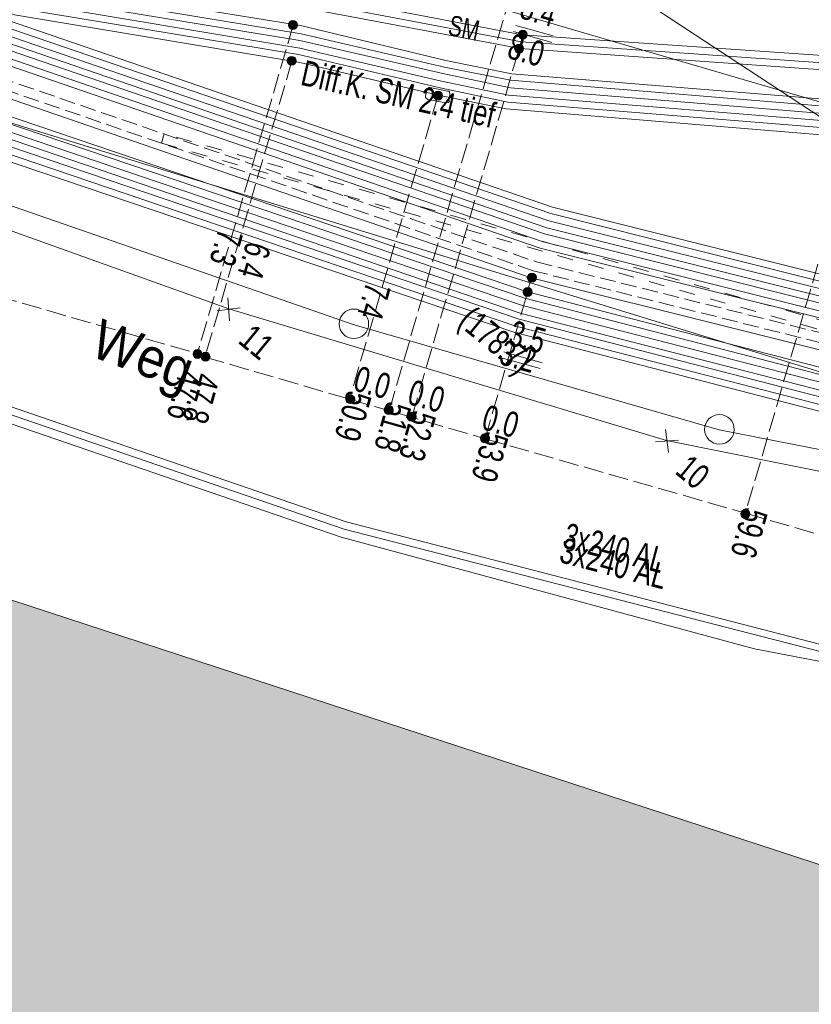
# Model space of a CAD drawing. Header units: metres. Extents: x -740 to 758, y -633 to 854.
# Tile 168 of 256: x -454 to -437, y 269 to 290. Entities that reach past the tile are written whole.
import ezdxf

# ---------------------------------------------------------------- set-up
doc = ezdxf.new("R2010")
doc.units = ezdxf.units.M
doc.header["$MEASUREMENT"] = 0
for name, pattern in [('333_125', [0.4576, 0.3328, -0.1248]), ('333_333', [0.6656, 0.3328, -0.3328]), ('416_125', [0.5408, 0.416, -0.1248])]:
    doc.linetypes.add(name, pattern=pattern)
for name, color, linetype in [('Grundkarte.LOVION', 7, 'Continuous'), ('Grundkarte_Text.LOVION', 7, 'Continuous'), ('Strom.LOVION', 7, 'Continuous'), ('StromBemass.LOVION', 7, 'Continuous'), ('Telko.LOVION', 7, 'Continuous'), ('Wasser.LOVION', 7, 'Continuous')]:
    doc.layers.add(name, color=color, linetype=linetype)
doc.styles.add('ERSTELLTER_STIL_1', font='arial.ttf')

msp = doc.modelspace()

# ---------------------------------------------------------------- hatches: boundary and pattern name
at = {"layer": 'Grundkarte.LOVION', "linetype": 'Continuous', "lineweight": 18}
msp.add_hatch(color=254, dxfattribs=at).paths.add_polyline_path([(-434.287, 266.321), (-434.73, 267.224), (-433.708, 270.368), (-434.279, 271.376), (-474.338, 284.484), (-475.735, 283.963), (-477.274, 279.142), (-476.782, 278.038), (-477.345, 276.239), (-476.768, 275.172), (-475.22, 274.762), (-478.179, 265.724), (-477.734, 264.497), (-472.411, 262.653), (-471.874, 262.912), (-471.273, 264.626), (-452.797, 258.541), (-452.886, 258.237), (-451.578, 257.862), (-453.066, 253.431), (-452.705, 252.757), (-450.809, 252.115), (-450.427, 251.532), (-445.569, 249.908), (-446.326, 247.676), (-445.755, 246.668), (-438.884, 244.414), (-438.002, 244.766), (-435.285, 253.248), (-435.617, 254.221), (-438.009, 255.11)])
at = {"layer": 'StromBemass.LOVION', "linetype": 'Continuous', "lineweight": 13}
for points in [[(-447.922, 289.818), (-447.915, 289.827), (-447.909, 289.838), (-447.905, 289.849), (-447.902, 289.86), (-447.9, 289.872), (-447.9, 289.884), (-447.902, 289.896), (-447.905, 289.907), (-447.909, 289.918), (-447.915, 289.928), (-447.922, 289.938), (-447.93, 289.947), (-447.939, 289.954), (-447.949, 289.96), (-447.96, 289.965), (-447.971, 289.969), (-447.983, 289.971), (-447.995, 289.972), (-448.007, 289.971), (-448.018, 289.969), (-448.03, 289.965), (-448.04, 289.96), (-448.05, 289.954), (-448.059, 289.946), (-448.067, 289.937), (-448.074, 289.928), (-448.08, 289.917), (-448.084, 289.906), (-448.087, 289.895), (-448.089, 289.883), (-448.089, 289.871), (-448.087, 289.86), (-448.084, 289.848), (-448.08, 289.837), (-448.074, 289.827), (-448.067, 289.817), (-448.059, 289.809), (-448.05, 289.801), (-448.04, 289.795), (-448.029, 289.79), (-448.018, 289.786), (-448.006, 289.784), (-447.994, 289.783), (-447.982, 289.784), (-447.971, 289.786), (-447.959, 289.79), (-447.949, 289.795), (-447.939, 289.801), (-447.93, 289.809)], [(-443.092, 289.617), (-443.085, 289.626), (-443.079, 289.637), (-443.075, 289.647), (-443.072, 289.659), (-443.071, 289.67), (-443.071, 289.682), (-443.072, 289.693), (-443.075, 289.704), (-443.08, 289.715), (-443.085, 289.725), (-443.092, 289.735), (-443.1, 289.743), (-443.109, 289.75), (-443.119, 289.757), (-443.129, 289.762), (-443.14, 289.765), (-443.152, 289.767), (-443.163, 289.768), (-443.175, 289.767), (-443.186, 289.765), (-443.197, 289.761), (-443.208, 289.756), (-443.218, 289.75), (-443.226, 289.743), (-443.234, 289.734), (-443.241, 289.725), (-443.247, 289.715), (-443.251, 289.704), (-443.254, 289.693), (-443.255, 289.681), (-443.255, 289.67), (-443.254, 289.658), (-443.251, 289.647), (-443.246, 289.636), (-443.241, 289.626), (-443.234, 289.617), (-443.226, 289.608), (-443.217, 289.601), (-443.207, 289.595), (-443.197, 289.59), (-443.186, 289.586), (-443.174, 289.584), (-443.163, 289.583), (-443.151, 289.584), (-443.14, 289.586), (-443.129, 289.59), (-443.118, 289.595), (-443.108, 289.601), (-443.1, 289.608)], [(-443.169, 289.323), (-443.162, 289.332), (-443.156, 289.343), (-443.152, 289.354), (-443.149, 289.365), (-443.148, 289.377), (-443.148, 289.388), (-443.149, 289.4), (-443.152, 289.411), (-443.157, 289.422), (-443.162, 289.432), (-443.169, 289.442), (-443.177, 289.45), (-443.186, 289.458), (-443.196, 289.464), (-443.207, 289.469), (-443.218, 289.473), (-443.229, 289.475), (-443.241, 289.475), (-443.253, 289.475), (-443.264, 289.472), (-443.275, 289.469), (-443.286, 289.464), (-443.296, 289.457), (-443.305, 289.45), (-443.313, 289.441), (-443.32, 289.432), (-443.325, 289.422), (-443.329, 289.411), (-443.332, 289.399), (-443.334, 289.388), (-443.334, 289.376), (-443.332, 289.364), (-443.329, 289.353), (-443.325, 289.342), (-443.319, 289.332), (-443.312, 289.323), (-443.304, 289.314), (-443.295, 289.307), (-443.285, 289.3), (-443.275, 289.295), (-443.264, 289.292), (-443.252, 289.29), (-443.24, 289.289), (-443.229, 289.29), (-443.217, 289.292), (-443.206, 289.296), (-443.196, 289.301), (-443.186, 289.307), (-443.177, 289.314)], [(-443.169, 289.323), (-443.162, 289.332), (-443.156, 289.343), (-443.152, 289.354), (-443.149, 289.365), (-443.148, 289.377), (-443.148, 289.388), (-443.149, 289.4), (-443.152, 289.411), (-443.157, 289.422), (-443.162, 289.432), (-443.169, 289.442), (-443.177, 289.45), (-443.186, 289.458), (-443.196, 289.464), (-443.207, 289.469), (-443.218, 289.473), (-443.229, 289.475), (-443.241, 289.475), (-443.253, 289.475), (-443.264, 289.472), (-443.275, 289.469), (-443.286, 289.464), (-443.296, 289.457), (-443.305, 289.45), (-443.313, 289.441), (-443.32, 289.432), (-443.325, 289.422), (-443.329, 289.411), (-443.332, 289.399), (-443.334, 289.388), (-443.334, 289.376), (-443.332, 289.364), (-443.329, 289.353), (-443.325, 289.342), (-443.319, 289.332), (-443.312, 289.323), (-443.304, 289.314), (-443.295, 289.307), (-443.285, 289.3), (-443.275, 289.295), (-443.264, 289.292), (-443.252, 289.29), (-443.24, 289.289), (-443.229, 289.29), (-443.217, 289.292), (-443.206, 289.296), (-443.196, 289.301), (-443.186, 289.307), (-443.177, 289.314)], [(-447.949, 289.067), (-447.942, 289.076), (-447.936, 289.086), (-447.932, 289.097), (-447.929, 289.109), (-447.928, 289.12), (-447.928, 289.132), (-447.929, 289.144), (-447.932, 289.155), (-447.936, 289.166), (-447.942, 289.176), (-447.949, 289.186), (-447.957, 289.194), (-447.966, 289.202), (-447.976, 289.208), (-447.987, 289.213), (-447.998, 289.217), (-448.009, 289.219), (-448.021, 289.219), (-448.033, 289.219), (-448.044, 289.216), (-448.056, 289.213), (-448.066, 289.208), (-448.076, 289.201), (-448.085, 289.194), (-448.093, 289.185), (-448.1, 289.176), (-448.106, 289.165), (-448.11, 289.155), (-448.113, 289.143), (-448.114, 289.131), (-448.114, 289.12), (-448.113, 289.108), (-448.11, 289.097), (-448.105, 289.086), (-448.1, 289.076), (-448.093, 289.066), (-448.085, 289.058), (-448.076, 289.05), (-448.066, 289.044), (-448.055, 289.039), (-448.044, 289.035), (-448.032, 289.033), (-448.021, 289.032), (-448.009, 289.033), (-447.997, 289.035), (-447.986, 289.039), (-447.976, 289.044), (-447.966, 289.05), (-447.957, 289.058)], [(-444.871, 288.335), (-444.864, 288.344), (-444.858, 288.355), (-444.854, 288.366), (-444.851, 288.377), (-444.85, 288.389), (-444.85, 288.401), (-444.851, 288.412), (-444.854, 288.424), (-444.859, 288.435), (-444.864, 288.445), (-444.871, 288.455), (-444.879, 288.463), (-444.889, 288.471), (-444.899, 288.477), (-444.909, 288.482), (-444.921, 288.486), (-444.932, 288.488), (-444.944, 288.489), (-444.956, 288.488), (-444.967, 288.486), (-444.979, 288.482), (-444.989, 288.477), (-444.999, 288.47), (-445.008, 288.463), (-445.016, 288.454), (-445.023, 288.445), (-445.029, 288.434), (-445.033, 288.423), (-445.036, 288.412), (-445.038, 288.4), (-445.038, 288.388), (-445.036, 288.376), (-445.033, 288.365), (-445.029, 288.354), (-445.023, 288.344), (-445.016, 288.334), (-445.008, 288.325), (-444.999, 288.318), (-444.989, 288.312), (-444.978, 288.307), (-444.967, 288.303), (-444.955, 288.301), (-444.943, 288.3), (-444.932, 288.301), (-444.92, 288.303), (-444.909, 288.307), (-444.898, 288.312), (-444.888, 288.318), (-444.879, 288.326)], [(-442.899, 284.511), (-442.892, 284.52), (-442.886, 284.531), (-442.882, 284.542), (-442.879, 284.554), (-442.878, 284.566), (-442.878, 284.577), (-442.879, 284.589), (-442.882, 284.601), (-442.887, 284.612), (-442.892, 284.622), (-442.899, 284.632), (-442.908, 284.641), (-442.917, 284.648), (-442.927, 284.655), (-442.938, 284.66), (-442.949, 284.663), (-442.961, 284.666), (-442.973, 284.666), (-442.985, 284.666), (-442.997, 284.663), (-443.008, 284.66), (-443.019, 284.654), (-443.029, 284.648), (-443.038, 284.64), (-443.046, 284.632), (-443.053, 284.622), (-443.059, 284.611), (-443.063, 284.6), (-443.066, 284.589), (-443.068, 284.577), (-443.068, 284.565), (-443.066, 284.553), (-443.063, 284.541), (-443.059, 284.53), (-443.053, 284.52), (-443.046, 284.51), (-443.038, 284.502), (-443.028, 284.494), (-443.018, 284.488), (-443.007, 284.483), (-442.996, 284.479), (-442.984, 284.477), (-442.972, 284.476), (-442.96, 284.477), (-442.949, 284.479), (-442.937, 284.483), (-442.927, 284.488), (-442.916, 284.494), (-442.907, 284.502)], [(-442.987, 284.209), (-442.98, 284.219), (-442.974, 284.229), (-442.97, 284.24), (-442.967, 284.251), (-442.966, 284.263), (-442.966, 284.275), (-442.967, 284.287), (-442.97, 284.298), (-442.975, 284.309), (-442.98, 284.319), (-442.987, 284.329), (-442.995, 284.338), (-443.005, 284.345), (-443.015, 284.351), (-443.025, 284.356), (-443.037, 284.36), (-443.048, 284.362), (-443.06, 284.363), (-443.072, 284.362), (-443.083, 284.36), (-443.095, 284.356), (-443.105, 284.351), (-443.115, 284.345), (-443.124, 284.337), (-443.132, 284.328), (-443.139, 284.319), (-443.145, 284.309), (-443.149, 284.298), (-443.152, 284.286), (-443.154, 284.274), (-443.153, 284.263), (-443.152, 284.251), (-443.149, 284.239), (-443.145, 284.228), (-443.139, 284.218), (-443.132, 284.209), (-443.124, 284.2), (-443.115, 284.193), (-443.105, 284.186), (-443.094, 284.181), (-443.083, 284.178), (-443.071, 284.175), (-443.059, 284.175), (-443.048, 284.176), (-443.036, 284.178), (-443.025, 284.181), (-443.014, 284.187), (-443.004, 284.193), (-442.995, 284.2)], [(-442.987, 284.209), (-442.98, 284.219), (-442.974, 284.229), (-442.97, 284.24), (-442.967, 284.251), (-442.966, 284.263), (-442.966, 284.275), (-442.967, 284.287), (-442.97, 284.298), (-442.975, 284.309), (-442.98, 284.319), (-442.987, 284.329), (-442.995, 284.338), (-443.005, 284.345), (-443.015, 284.351), (-443.025, 284.356), (-443.037, 284.36), (-443.048, 284.362), (-443.06, 284.363), (-443.072, 284.362), (-443.083, 284.36), (-443.095, 284.356), (-443.105, 284.351), (-443.115, 284.345), (-443.124, 284.337), (-443.132, 284.328), (-443.139, 284.319), (-443.145, 284.309), (-443.149, 284.298), (-443.152, 284.286), (-443.154, 284.274), (-443.153, 284.263), (-443.152, 284.251), (-443.149, 284.239), (-443.145, 284.228), (-443.139, 284.218), (-443.132, 284.209), (-443.124, 284.2), (-443.115, 284.193), (-443.105, 284.186), (-443.094, 284.181), (-443.083, 284.178), (-443.071, 284.175), (-443.059, 284.175), (-443.048, 284.176), (-443.036, 284.178), (-443.025, 284.181), (-443.014, 284.187), (-443.004, 284.193), (-442.995, 284.2)], [(-449.927, 282.907), (-449.92, 282.916), (-449.914, 282.926), (-449.91, 282.937), (-449.907, 282.949), (-449.906, 282.96), (-449.906, 282.972), (-449.907, 282.984), (-449.91, 282.995), (-449.915, 283.006), (-449.92, 283.016), (-449.927, 283.026), (-449.935, 283.034), (-449.944, 283.042), (-449.954, 283.048), (-449.965, 283.053), (-449.976, 283.057), (-449.988, 283.059), (-449.999, 283.059), (-450.011, 283.059), (-450.023, 283.056), (-450.034, 283.053), (-450.044, 283.048), (-450.054, 283.041), (-450.063, 283.034), (-450.071, 283.025), (-450.078, 283.016), (-450.084, 283.005), (-450.088, 282.995), (-450.091, 282.983), (-450.092, 282.972), (-450.092, 282.96), (-450.091, 282.948), (-450.088, 282.937), (-450.083, 282.926), (-450.078, 282.916), (-450.071, 282.906), (-450.063, 282.898), (-450.054, 282.89), (-450.044, 282.884), (-450.033, 282.879), (-450.022, 282.875), (-450.01, 282.873), (-449.999, 282.872), (-449.987, 282.873), (-449.975, 282.875), (-449.964, 282.879), (-449.954, 282.884), (-449.944, 282.89), (-449.935, 282.898)], [(-449.757, 282.851), (-449.75, 282.86), (-449.745, 282.87), (-449.741, 282.881), (-449.738, 282.893), (-449.736, 282.904), (-449.736, 282.916), (-449.738, 282.927), (-449.741, 282.939), (-449.745, 282.95), (-449.751, 282.96), (-449.758, 282.969), (-449.766, 282.978), (-449.775, 282.985), (-449.785, 282.992), (-449.795, 282.996), (-449.806, 283), (-449.818, 283.002), (-449.83, 283.003), (-449.841, 283.002), (-449.853, 283), (-449.864, 282.996), (-449.874, 282.991), (-449.884, 282.985), (-449.893, 282.977), (-449.901, 282.969), (-449.908, 282.959), (-449.914, 282.949), (-449.918, 282.938), (-449.921, 282.927), (-449.922, 282.915), (-449.922, 282.904), (-449.921, 282.892), (-449.918, 282.881), (-449.913, 282.87), (-449.908, 282.86), (-449.901, 282.85), (-449.893, 282.842), (-449.884, 282.834), (-449.874, 282.828), (-449.863, 282.823), (-449.852, 282.819), (-449.841, 282.817), (-449.829, 282.817), (-449.817, 282.817), (-449.806, 282.82), (-449.795, 282.823), (-449.784, 282.828), (-449.774, 282.835), (-449.765, 282.842)], [(-446.716, 281.958), (-446.709, 281.968), (-446.704, 281.978), (-446.699, 281.989), (-446.696, 282.001), (-446.695, 282.012), (-446.695, 282.024), (-446.697, 282.036), (-446.699, 282.047), (-446.704, 282.058), (-446.71, 282.068), (-446.716, 282.078), (-446.725, 282.087), (-446.734, 282.094), (-446.744, 282.1), (-446.754, 282.105), (-446.766, 282.109), (-446.777, 282.111), (-446.789, 282.112), (-446.801, 282.111), (-446.812, 282.109), (-446.823, 282.105), (-446.834, 282.1), (-446.844, 282.094), (-446.853, 282.086), (-446.861, 282.078), (-446.868, 282.068), (-446.873, 282.058), (-446.878, 282.047), (-446.881, 282.035), (-446.882, 282.024), (-446.882, 282.012), (-446.881, 282), (-446.878, 281.989), (-446.873, 281.978), (-446.868, 281.967), (-446.861, 281.958), (-446.852, 281.949), (-446.843, 281.942), (-446.833, 281.936), (-446.823, 281.931), (-446.812, 281.927), (-446.8, 281.925), (-446.788, 281.924), (-446.776, 281.925), (-446.765, 281.927), (-446.754, 281.931), (-446.743, 281.936), (-446.733, 281.942), (-446.724, 281.95)], [(-445.906, 281.729), (-445.9, 281.739), (-445.894, 281.749), (-445.89, 281.76), (-445.887, 281.772), (-445.885, 281.784), (-445.885, 281.795), (-445.887, 281.807), (-445.89, 281.819), (-445.894, 281.83), (-445.9, 281.84), (-445.907, 281.849), (-445.915, 281.858), (-445.924, 281.866), (-445.934, 281.872), (-445.945, 281.877), (-445.956, 281.881), (-445.968, 281.883), (-445.98, 281.883), (-445.991, 281.883), (-446.003, 281.88), (-446.014, 281.877), (-446.025, 281.872), (-446.035, 281.865), (-446.044, 281.858), (-446.052, 281.849), (-446.059, 281.839), (-446.065, 281.829), (-446.069, 281.818), (-446.072, 281.807), (-446.073, 281.795), (-446.073, 281.783), (-446.072, 281.771), (-446.069, 281.76), (-446.064, 281.749), (-446.059, 281.738), (-446.052, 281.729), (-446.044, 281.72), (-446.034, 281.713), (-446.024, 281.706), (-446.014, 281.701), (-446.002, 281.698), (-445.991, 281.696), (-445.979, 281.695), (-445.967, 281.696), (-445.956, 281.698), (-445.944, 281.702), (-445.934, 281.707), (-445.924, 281.713), (-445.915, 281.721)], [(-445.906, 281.729), (-445.9, 281.739), (-445.894, 281.749), (-445.89, 281.76), (-445.887, 281.772), (-445.885, 281.784), (-445.885, 281.795), (-445.887, 281.807), (-445.89, 281.819), (-445.894, 281.83), (-445.9, 281.84), (-445.907, 281.849), (-445.915, 281.858), (-445.924, 281.866), (-445.934, 281.872), (-445.945, 281.877), (-445.956, 281.881), (-445.968, 281.883), (-445.98, 281.883), (-445.991, 281.883), (-446.003, 281.88), (-446.014, 281.877), (-446.025, 281.872), (-446.035, 281.865), (-446.044, 281.858), (-446.052, 281.849), (-446.059, 281.839), (-446.065, 281.829), (-446.069, 281.818), (-446.072, 281.807), (-446.073, 281.795), (-446.073, 281.783), (-446.072, 281.771), (-446.069, 281.76), (-446.064, 281.749), (-446.059, 281.738), (-446.052, 281.729), (-446.044, 281.72), (-446.034, 281.713), (-446.024, 281.706), (-446.014, 281.701), (-446.002, 281.698), (-445.991, 281.696), (-445.979, 281.695), (-445.967, 281.696), (-445.956, 281.698), (-445.944, 281.702), (-445.934, 281.707), (-445.924, 281.713), (-445.915, 281.721)], [(-445.905, 281.736), (-445.898, 281.745), (-445.893, 281.756), (-445.889, 281.767), (-445.886, 281.778), (-445.884, 281.79), (-445.884, 281.802), (-445.886, 281.813), (-445.889, 281.825), (-445.893, 281.836), (-445.899, 281.846), (-445.906, 281.856), (-445.914, 281.864), (-445.923, 281.872), (-445.933, 281.878), (-445.944, 281.883), (-445.955, 281.886), (-445.966, 281.889), (-445.978, 281.889), (-445.99, 281.889), (-446.001, 281.886), (-446.013, 281.883), (-446.023, 281.878), (-446.033, 281.871), (-446.042, 281.864), (-446.05, 281.855), (-446.057, 281.846), (-446.063, 281.835), (-446.067, 281.824), (-446.07, 281.813), (-446.072, 281.801), (-446.071, 281.789), (-446.07, 281.778), (-446.067, 281.766), (-446.063, 281.755), (-446.057, 281.745), (-446.05, 281.735), (-446.042, 281.727), (-446.033, 281.719), (-446.023, 281.713), (-446.012, 281.708), (-446.001, 281.705), (-445.989, 281.702), (-445.978, 281.702), (-445.966, 281.702), (-445.954, 281.705), (-445.943, 281.708), (-445.932, 281.713), (-445.922, 281.72), (-445.913, 281.727)], [(-445.426, 281.592), (-445.419, 281.601), (-445.413, 281.611), (-445.409, 281.622), (-445.406, 281.634), (-445.405, 281.645), (-445.405, 281.657), (-445.406, 281.669), (-445.409, 281.68), (-445.413, 281.691), (-445.419, 281.701), (-445.426, 281.711), (-445.434, 281.719), (-445.443, 281.727), (-445.453, 281.733), (-445.464, 281.738), (-445.475, 281.742), (-445.486, 281.744), (-445.498, 281.744), (-445.51, 281.744), (-445.521, 281.741), (-445.533, 281.738), (-445.543, 281.733), (-445.553, 281.726), (-445.562, 281.719), (-445.57, 281.71), (-445.577, 281.701), (-445.583, 281.69), (-445.587, 281.68), (-445.59, 281.668), (-445.591, 281.656), (-445.591, 281.645), (-445.59, 281.633), (-445.587, 281.622), (-445.582, 281.611), (-445.577, 281.601), (-445.57, 281.591), (-445.562, 281.583), (-445.553, 281.575), (-445.543, 281.569), (-445.532, 281.564), (-445.521, 281.56), (-445.509, 281.558), (-445.498, 281.557), (-445.486, 281.558), (-445.474, 281.56), (-445.463, 281.564), (-445.453, 281.569), (-445.443, 281.576), (-445.434, 281.583)], [(-445.424, 281.596), (-445.417, 281.606), (-445.411, 281.616), (-445.407, 281.627), (-445.404, 281.638), (-445.403, 281.65), (-445.403, 281.662), (-445.404, 281.673), (-445.407, 281.685), (-445.412, 281.695), (-445.417, 281.706), (-445.424, 281.715), (-445.432, 281.724), (-445.441, 281.731), (-445.451, 281.738), (-445.462, 281.742), (-445.473, 281.746), (-445.485, 281.748), (-445.496, 281.749), (-445.508, 281.748), (-445.52, 281.746), (-445.531, 281.742), (-445.542, 281.737), (-445.551, 281.731), (-445.56, 281.723), (-445.568, 281.715), (-445.575, 281.705), (-445.581, 281.695), (-445.585, 281.684), (-445.588, 281.673), (-445.59, 281.661), (-445.59, 281.649), (-445.588, 281.638), (-445.585, 281.626), (-445.581, 281.615), (-445.575, 281.605), (-445.568, 281.596), (-445.56, 281.587), (-445.551, 281.58), (-445.541, 281.573), (-445.53, 281.568), (-445.519, 281.565), (-445.508, 281.563), (-445.496, 281.562), (-445.484, 281.563), (-445.473, 281.565), (-445.461, 281.569), (-445.451, 281.574), (-445.441, 281.58), (-445.432, 281.587)], [(-445.423, 281.588), (-445.417, 281.598), (-445.411, 281.608), (-445.407, 281.619), (-445.404, 281.63), (-445.402, 281.642), (-445.402, 281.654), (-445.404, 281.666), (-445.407, 281.677), (-445.411, 281.688), (-445.417, 281.698), (-445.424, 281.708), (-445.432, 281.716), (-445.441, 281.724), (-445.451, 281.73), (-445.462, 281.735), (-445.473, 281.739), (-445.484, 281.741), (-445.496, 281.741), (-445.508, 281.741), (-445.519, 281.738), (-445.531, 281.735), (-445.541, 281.73), (-445.551, 281.723), (-445.56, 281.716), (-445.568, 281.707), (-445.575, 281.698), (-445.581, 281.687), (-445.585, 281.676), (-445.588, 281.665), (-445.589, 281.653), (-445.589, 281.642), (-445.588, 281.63), (-445.585, 281.619), (-445.58, 281.608), (-445.575, 281.597), (-445.568, 281.588), (-445.56, 281.579), (-445.551, 281.572), (-445.541, 281.566), (-445.53, 281.561), (-445.519, 281.557), (-445.507, 281.555), (-445.496, 281.554), (-445.484, 281.555), (-445.472, 281.557), (-445.461, 281.561), (-445.45, 281.566), (-445.441, 281.572), (-445.432, 281.58)], [(-443.886, 281.139), (-443.879, 281.149), (-443.874, 281.159), (-443.869, 281.17), (-443.866, 281.182), (-443.865, 281.193), (-443.865, 281.205), (-443.867, 281.217), (-443.87, 281.228), (-443.874, 281.239), (-443.88, 281.25), (-443.887, 281.259), (-443.895, 281.268), (-443.904, 281.275), (-443.914, 281.282), (-443.925, 281.287), (-443.936, 281.29), (-443.947, 281.292), (-443.959, 281.293), (-443.971, 281.292), (-443.983, 281.29), (-443.994, 281.286), (-444.005, 281.281), (-444.015, 281.275), (-444.024, 281.267), (-444.032, 281.259), (-444.039, 281.249), (-444.044, 281.239), (-444.049, 281.228), (-444.052, 281.216), (-444.053, 281.205), (-444.053, 281.193), (-444.051, 281.181), (-444.048, 281.17), (-444.044, 281.159), (-444.038, 281.148), (-444.031, 281.139), (-444.023, 281.13), (-444.014, 281.123), (-444.004, 281.116), (-443.993, 281.111), (-443.982, 281.108), (-443.97, 281.106), (-443.959, 281.105), (-443.947, 281.106), (-443.935, 281.108), (-443.924, 281.112), (-443.913, 281.117), (-443.903, 281.123), (-443.894, 281.131)], [(-443.884, 281.135), (-443.877, 281.145), (-443.872, 281.155), (-443.867, 281.166), (-443.864, 281.178), (-443.863, 281.19), (-443.863, 281.202), (-443.864, 281.213), (-443.867, 281.225), (-443.872, 281.236), (-443.878, 281.246), (-443.885, 281.256), (-443.893, 281.265), (-443.902, 281.272), (-443.912, 281.279), (-443.923, 281.284), (-443.934, 281.287), (-443.946, 281.289), (-443.958, 281.29), (-443.97, 281.289), (-443.981, 281.287), (-443.993, 281.283), (-444.003, 281.278), (-444.013, 281.272), (-444.022, 281.264), (-444.031, 281.256), (-444.038, 281.246), (-444.043, 281.235), (-444.048, 281.224), (-444.05, 281.213), (-444.052, 281.201), (-444.052, 281.189), (-444.05, 281.177), (-444.047, 281.166), (-444.043, 281.155), (-444.037, 281.144), (-444.03, 281.135), (-444.022, 281.126), (-444.013, 281.119), (-444.003, 281.112), (-443.992, 281.107), (-443.981, 281.104), (-443.969, 281.101), (-443.957, 281.101), (-443.945, 281.101), (-443.934, 281.104), (-443.922, 281.107), (-443.911, 281.113), (-443.901, 281.119), (-443.892, 281.127)], [(-443.881, 281.137), (-443.874, 281.147), (-443.869, 281.157), (-443.864, 281.168), (-443.861, 281.18), (-443.86, 281.192), (-443.86, 281.204), (-443.862, 281.215), (-443.864, 281.227), (-443.869, 281.238), (-443.875, 281.248), (-443.882, 281.258), (-443.89, 281.266), (-443.899, 281.274), (-443.909, 281.28), (-443.92, 281.285), (-443.931, 281.289), (-443.943, 281.291), (-443.955, 281.292), (-443.966, 281.291), (-443.978, 281.289), (-443.989, 281.285), (-444, 281.28), (-444.01, 281.274), (-444.019, 281.266), (-444.027, 281.257), (-444.034, 281.248), (-444.04, 281.237), (-444.044, 281.226), (-444.047, 281.215), (-444.049, 281.203), (-444.049, 281.191), (-444.047, 281.179), (-444.044, 281.168), (-444.04, 281.157), (-444.034, 281.146), (-444.027, 281.137), (-444.019, 281.128), (-444.01, 281.121), (-444, 281.114), (-443.989, 281.109), (-443.978, 281.106), (-443.966, 281.104), (-443.954, 281.103), (-443.942, 281.104), (-443.931, 281.106), (-443.919, 281.11), (-443.908, 281.115), (-443.898, 281.121), (-443.889, 281.129)], [(-438.416, 279.549), (-438.409, 279.558), (-438.403, 279.569), (-438.399, 279.58), (-438.396, 279.591), (-438.394, 279.603), (-438.394, 279.615), (-438.396, 279.627), (-438.399, 279.638), (-438.403, 279.649), (-438.409, 279.66), (-438.416, 279.669), (-438.424, 279.678), (-438.433, 279.685), (-438.443, 279.692), (-438.454, 279.697), (-438.466, 279.7), (-438.477, 279.703), (-438.489, 279.703), (-438.501, 279.702), (-438.513, 279.7), (-438.524, 279.696), (-438.535, 279.691), (-438.545, 279.685), (-438.554, 279.677), (-438.562, 279.669), (-438.569, 279.659), (-438.574, 279.649), (-438.579, 279.638), (-438.582, 279.626), (-438.583, 279.614), (-438.583, 279.602), (-438.582, 279.591), (-438.579, 279.579), (-438.574, 279.568), (-438.568, 279.558), (-438.561, 279.548), (-438.553, 279.539), (-438.544, 279.532), (-438.534, 279.526), (-438.523, 279.521), (-438.512, 279.517), (-438.5, 279.515), (-438.488, 279.514), (-438.477, 279.515), (-438.465, 279.517), (-438.454, 279.521), (-438.443, 279.526), (-438.433, 279.532), (-438.424, 279.54)]]:
    msp.add_hatch(color=7, dxfattribs=at).paths.add_polyline_path(points)

# ---------------------------------------------------------------- linework, layer by layer
at = {"layer": 'Grundkarte.LOVION', "color": 253, "linetype": 'Continuous', "lineweight": 18}
msp.add_lwpolyline([(-479.126, 293.857), (-485.198, 294.594), (-485.021, 295.202), (-486.435, 296.364), (-487.376, 298.43), (-489.02, 302.851), (-484.419, 302.946), (-485.96, 314.174), (-495.979, 325.963), (-502.587, 339.74), (-479.244, 332.239), (-456.189, 322.553), (-434.837, 310.335), (-433.665, 309.534), (-431.488, 308.121), (-430.386, 307.431), (-428.722, 306.441), (-428.697, 305.881), (-430.181, 279.639), (-439.04, 281.373), (-446.704, 283.58), (-456.218, 286.876), (-465.621, 290.242), (-473.269, 292.598)], close=True, dxfattribs=at)
at = {"layer": 'Grundkarte.LOVION', "color": 8, "linetype": 'Continuous', "lineweight": 18}
for points in [[(-369.507, 271.827), (-369.023, 276.544), (-366.364, 275.652), (-369.023, 276.544), (-377.75, 279.356), (-397.395, 288.016), (-428.697, 305.881), (-430.181, 279.639), (-439.04, 281.373), (-446.704, 283.58), (-456.218, 286.876), (-465.621, 290.242), (-473.269, 292.598), (-479.126, 293.857), (-485.198, 294.594), (-485.021, 295.202), (-486.435, 296.364), (-487.376, 298.43), (-489.02, 302.851), (-484.419, 302.946), (-485.96, 314.174), (-434.837, 310.335), (-425.484, 309.595), (-394.652, 302.885)], [(-479.126, 293.857), (-473.269, 292.598), (-465.621, 290.242), (-456.218, 286.876), (-446.704, 283.58), (-439.04, 281.373), (-430.181, 279.639)], [(-432.975, 230.834), (-462.241, 257.795), (-481.24, 259.248), (-485.109, 259.52), (-484.302, 263.057), (-483.469, 269.049), (-483.137, 275.022), (-483.454, 282.499), (-483.404, 283.804), (-482.828, 285.161), (-483.512, 285.508), (-482.795, 286.642), (-481.763, 287.57), (-480.313, 288.155), (-480.255, 289.077), (-480.047, 289.068), (-475.868, 288.649), (-472.998, 288.013), (-465.376, 285.626), (-456.427, 282.363), (-446.977, 279.119), (-438.295, 276.776), (-430.433, 275.269)], [(-430.433, 275.269), (-438.295, 276.776), (-446.977, 279.119), (-456.427, 282.363), (-465.376, 285.626), (-472.998, 288.013), (-475.868, 288.649), (-480.047, 289.068)], [(-478.179, 265.724), (-475.22, 274.762), (-476.768, 275.172), (-477.345, 276.239), (-476.782, 278.038), (-477.274, 279.142), (-475.735, 283.963), (-474.338, 284.484), (-434.279, 271.376)]]:
    msp.add_lwpolyline(points, dxfattribs=at)
at = {"layer": 'Grundkarte.LOVION', "color": 253, "linetype": 'Continuous', "lineweight": 18}
for points in [[(-479.126, 293.857), (-473.269, 292.598), (-465.621, 290.242), (-456.218, 286.876), (-446.704, 283.58), (-439.04, 281.373), (-430.181, 279.639)], [(-432.975, 230.834), (-462.241, 257.795), (-481.24, 259.248), (-485.109, 259.52), (-484.302, 263.057), (-483.469, 269.049), (-483.137, 275.022), (-483.454, 282.499), (-483.404, 283.804), (-482.828, 285.161), (-483.512, 285.508), (-482.795, 286.642), (-481.763, 287.57), (-480.313, 288.155), (-480.255, 289.077), (-480.047, 289.068), (-475.868, 288.649), (-472.998, 288.013), (-465.376, 285.626), (-456.427, 282.363), (-446.977, 279.119), (-438.295, 276.776), (-430.433, 275.269)], [(-430.433, 275.269), (-438.295, 276.776), (-446.977, 279.119), (-456.427, 282.363), (-465.376, 285.626), (-472.998, 288.013), (-475.868, 288.649), (-480.047, 289.068)]]:
    msp.add_lwpolyline(points, dxfattribs=at)
at = {"layer": 'Grundkarte.LOVION', "color": 9, "linetype": 'Continuous', "lineweight": 18}
for centre, radius in [((-446.712, 283.602), 0.31), ((-439.031, 281.384), 0.311)]:
    msp.add_circle(centre, radius, dxfattribs=at)
at = {"layer": 'Strom.LOVION', "color": 1, "linetype": 'Continuous', "lineweight": 18}
for points in [[(-504.619, 332.256), (-503.449, 331.025), (-502.346, 329.714), (-494.757, 320.866), (-493.264, 319.046), (-491.407, 316.686), (-489.792, 314.524), (-488.998, 313.36), (-488.421, 312.589), (-487.606, 311.516), (-485.693, 309.323), (-484.002, 307.907), (-482.056, 306.443), (-479.039, 304.447), (-478.198, 303.864), (-476.604, 302.823), (-459.57, 293.804), (-454.392, 292.079), (-449.155, 290.818), (-443.176, 289.673), (-435.737, 289.159)], [(-504.82, 332.044), (-503.68, 330.811), (-502.579, 329.529), (-494.99, 320.68), (-493.497, 318.861), (-491.64, 316.5), (-490.041, 314.351), (-489.25, 313.217), (-488.686, 312.43), (-487.853, 311.314), (-485.907, 309.096), (-484.187, 307.683), (-482.238, 306.188), (-479.156, 304.14), (-478.415, 303.666), (-476.757, 302.572), (-459.661, 293.529), (-454.467, 291.791), (-449.214, 290.516), (-443.222, 289.388), (-435.767, 288.861)], [(-504.727, 332.156), (-503.571, 330.91), (-502.454, 329.615), (-494.865, 320.766), (-493.372, 318.947), (-491.532, 316.6), (-489.917, 314.437), (-489.123, 313.274), (-488.513, 312.476), (-487.728, 311.4), (-485.814, 309.208), (-484.095, 307.795), (-482.133, 306.317), (-479.083, 304.295), (-478.323, 303.778), (-476.68, 302.697), (-459.617, 293.681), (-454.423, 291.943), (-449.199, 290.665), (-443.191, 289.524), (-435.752, 289.01)], [(-429.999, 282.612), (-442.617, 285.767), (-458.228, 291.113), (-469.715, 295.088), (-470.503, 295.44), (-471.662, 295.962), (-472.94, 296.635), (-474.993, 297.838), (-476.775, 298.979), (-478.005, 299.775), (-479.066, 300.646), (-480.708, 302.023), (-482.12, 303.318), (-483.281, 304.461), (-484.865, 306.301), (-486.12, 307.952), (-487.51, 309.929), (-488.642, 311.533), (-490.399, 314.08), (-492.014, 316.242), (-493.852, 318.56), (-495.332, 320.396), (-502.905, 329.231), (-504.005, 330.513)], [(-429.968, 282.748), (-442.573, 285.919), (-458.229, 291.275), (-469.655, 295.227), (-470.443, 295.578), (-471.602, 296.101), (-472.864, 296.76), (-474.917, 297.964), (-476.699, 299.105), (-477.9, 299.903), (-478.958, 300.746), (-480.616, 302.135), (-482.028, 303.431), (-483.189, 304.573), (-484.757, 306.4), (-485.995, 308.038), (-487.386, 310.015), (-488.518, 311.619), (-490.29, 314.179), (-491.89, 316.328), (-493.73, 318.675), (-495.223, 320.495), (-502.78, 329.317), (-503.897, 330.612)], [(-429.923, 282.9), (-442.542, 286.055), (-458.123, 291.404), (-469.594, 295.366), (-470.382, 295.717), (-471.542, 296.239), (-472.774, 296.902), (-474.857, 298.102), (-476.622, 299.23), (-477.823, 300.029), (-478.865, 300.858), (-480.523, 302.248), (-481.919, 303.53), (-483.08, 304.673), (-484.632, 306.486), (-485.887, 308.137), (-487.261, 310.101), (-488.38, 311.721), (-490.15, 314.252), (-491.765, 316.414), (-493.605, 318.761), (-495.098, 320.581), (-502.787, 329.538), (-503.788, 330.711)], [(-430.058, 282.311), (-442.708, 285.492), (-458.29, 290.841), (-469.819, 294.797), (-470.624, 295.162), (-471.799, 295.697), (-473.077, 296.37), (-475.146, 297.586), (-476.944, 298.741), (-478.174, 299.537), (-479.248, 300.392), (-480.893, 301.798), (-482.321, 303.106), (-483.511, 304.246), (-485.098, 306.116), (-486.369, 307.78), (-487.76, 309.757), (-488.892, 311.36), (-490.648, 313.908), (-492.244, 316.028), (-494.072, 318.391), (-495.565, 320.21), (-503.138, 329.046), (-504.238, 330.327)], [(-430.014, 282.463), (-442.661, 285.615), (-458.259, 290.977), (-469.759, 294.936), (-470.563, 295.301), (-471.739, 295.836), (-473, 296.496), (-475.083, 297.696), (-476.865, 298.837), (-478.082, 299.649), (-479.156, 300.505), (-480.8, 301.91), (-482.213, 303.206), (-483.39, 304.362), (-484.99, 306.215), (-486.245, 307.866), (-487.635, 309.843), (-488.767, 311.446), (-490.523, 313.994), (-492.136, 316.127), (-493.976, 318.474), (-495.44, 320.296), (-503.013, 329.132), (-504.13, 330.427)], [(-430.073, 282.161), (-442.737, 285.327), (-458.334, 290.689), (-469.88, 294.658), (-470.684, 295.023), (-471.859, 295.558), (-473.153, 296.244), (-475.236, 297.445), (-477.017, 298.586), (-478.251, 299.411), (-479.341, 300.28), (-481.001, 301.699), (-482.443, 302.991), (-483.636, 304.16), (-485.223, 306.03), (-486.494, 307.693), (-487.871, 309.687), (-489.003, 311.29), (-490.773, 313.822), (-492.356, 315.958), (-494.193, 318.275), (-495.673, 320.111), (-503.246, 328.947), (-504.36, 330.212)], [(-430.104, 282.025), (-442.797, 285.188), (-458.411, 290.563), (-469.927, 294.535), (-470.744, 294.884), (-471.936, 295.432), (-473.229, 296.119), (-475.312, 297.319), (-477.11, 298.473), (-478.343, 299.298), (-479.433, 300.167), (-481.107, 301.57), (-482.535, 302.879), (-483.729, 304.048), (-485.331, 305.93), (-486.602, 307.594), (-487.995, 309.601), (-489.128, 311.204)], [(-435.988, 288.1), (-443.423, 288.718), (-444.81, 288.996), (-447.818, 289.692), (-453.647, 290.659), (-457.883, 292.122), (-469.322, 296.057), (-470.065, 296.399), (-471.195, 296.924), (-472.424, 297.557), (-474.462, 298.747), (-476.211, 299.862), (-477.38, 300.634), (-478.698, 301.717), (-491.222, 309.344), (-491.593, 309.515), (-491.963, 309.523), (-505.229, 307.206)], [(-505.533, 306.837), (-491.918, 309.217), (-491.652, 309.214), (-491.342, 309.067), (-478.896, 301.476), (-477.884, 300.644), (-477.549, 300.396), (-476.364, 299.61), (-474.598, 298.482), (-472.561, 297.292), (-471.332, 296.659), (-470.201, 296.134), (-469.443, 295.78), (-457.943, 291.82), (-453.767, 290.381), (-447.848, 289.394), (-444.869, 288.695), (-443.466, 288.403), (-436.018, 287.802)], [(-505.286, 307.038), (-491.933, 309.364), (-491.608, 309.366), (-491.298, 309.219), (-478.79, 301.604), (-477.473, 300.521), (-476.287, 299.736), (-474.522, 298.608), (-472.501, 297.431), (-471.255, 296.785), (-470.125, 296.26), (-469.382, 295.919), (-458.28, 292.098), (-453.707, 290.52), (-447.849, 289.556), (-444.841, 288.86), (-443.422, 288.556), (-436.003, 287.951)], [(-436.033, 287.652), (-443.481, 288.254), (-444.9, 288.559), (-447.879, 289.258), (-453.782, 290.232), (-458.003, 291.682), (-469.49, 295.657), (-470.275, 295.979), (-471.405, 296.504), (-472.637, 297.167), (-474.688, 298.341), (-476.44, 299.485), (-477.641, 300.283), (-477.963, 300.547), (-479.004, 301.377), (-491.37, 308.901), (-491.664, 309.035), (-491.875, 309.074), (-505.59, 306.669)], [(-487.313, 307.155), (-478.592, 301.845), (-477.609, 301.011), (-477.291, 300.776), (-476.121, 300.003), (-474.356, 298.876), (-472.335, 297.699), (-471.118, 297.049), (-470.004, 296.537), (-469.278, 296.21), (-457.823, 292.261), (-453.587, 290.798), (-447.836, 289.868), (-444.779, 289.132), (-443.392, 288.854), (-435.973, 288.249), (-428.77, 287.579), (-427.182, 287.513), (-421.073, 287.608), (-414.893, 286.971), (-409.882, 285.894), (-407.988, 285.577)], [(-484.492, 283.594), (-484.432, 284.487), (-483.929, 285.689), (-483.4, 286.627), (-482.773, 287.324), (-481.995, 287.976), (-481.135, 288.4), (-479.811, 288.47), (-478.387, 288.565), (-474.389, 288.779), (-464.861, 285.794), (-456.325, 282.683), (-446.875, 279.44), (-434.838, 276.331)], [(-484.343, 283.579), (-484.28, 284.443), (-483.774, 285.615), (-483.258, 286.537), (-482.658, 287.202), (-481.909, 287.852), (-481.088, 288.227), (-479.547, 288.334), (-478.9, 288.367), (-478.562, 288.386), (-478.269, 288.414), (-474.404, 288.63), (-464.892, 285.658), (-456.369, 282.531), (-446.919, 279.288), (-434.869, 276.195), (-427.705, 274.265), (-418.914, 273.528), (-408.862, 273.802), (-404.794, 274.067), (-400.138, 274.655), (-399.361, 274.42), (-397.985, 273.801), (-397.587, 273.663)]]:
    msp.add_lwpolyline(points, dxfattribs=at)
at = {"layer": 'Strom.LOVION', "color": 194, "linetype": 'Continuous', "lineweight": 18}
for points in [[(-503.858, 328.399), (-496.287, 319.593), (-494.84, 317.784), (-493.002, 315.466), (-491.422, 313.359), (-489.682, 310.825), (-488.517, 309.195), (-487.127, 307.218), (-485.853, 305.525), (-484.218, 303.616), (-482.977, 302.407), (-481.533, 301.085), (-479.856, 299.653), (-478.734, 298.758), (-477.455, 297.922), (-475.657, 296.768), (-473.542, 295.541), (-472.203, 294.845), (-471.025, 294.28), (-470.162, 293.921), (-458.63, 289.935), (-442.987, 284.564), (-430.249, 281.39)], [(-504.125, 328.107), (-496.602, 319.178), (-495.136, 317.489), (-493.699, 315.634), (-491.82, 313.202), (-489.906, 310.552), (-488.615, 308.683), (-487.435, 307.04), (-486.018, 305.095), (-484.55, 303.376), (-483.032, 301.914), (-481.735, 300.74), (-480.026, 299.282), (-478.885, 298.344), (-477.778, 297.595), (-475.828, 296.397), (-473.551, 295.171), (-472.308, 294.554), (-471.143, 293.973), (-470.293, 293.598), (-458.713, 289.573), (-443.062, 284.275), (-430.358, 280.996)]]:
    msp.add_lwpolyline(points, dxfattribs=at)
at = {"layer": 'Strom.LOVION', "color": 94, "linetype": 'Continuous', "lineweight": 18}
for points in [[(-504.355, 327.892), (-496.835, 318.992), (-495.382, 317.287), (-493.932, 315.449), (-492.07, 313.03), (-490.139, 310.367), (-488.864, 308.511), (-487.681, 306.838), (-486.251, 304.909), (-484.767, 303.178), (-483.23, 301.673), (-481.949, 300.512), (-480.224, 299.041), (-479.07, 298.119), (-477.93, 297.344), (-475.978, 296.116), (-473.687, 294.907), (-472.429, 294.276), (-471.279, 293.708), (-470.385, 293.323), (-458.817, 289.282), (-443.167, 283.984), (-430.433, 280.707)], [(-504.246, 327.992), (-496.71, 319.079), (-495.245, 317.389), (-493.807, 315.535), (-491.945, 313.116), (-490.031, 310.466), (-488.74, 308.597), (-487.543, 306.941), (-486.127, 304.995), (-484.658, 303.277), (-483.125, 301.801), (-481.857, 300.625), (-480.132, 299.153), (-478.978, 298.232), (-477.854, 297.47), (-475.904, 296.271), (-473.611, 295.032), (-472.368, 294.415), (-471.219, 293.847), (-470.338, 293.446), (-458.773, 289.434), (-443.123, 284.137), (-430.418, 280.857)], [(-504.588, 327.707), (-497.068, 318.807), (-495.599, 317.089), (-494.165, 315.263), (-492.303, 312.845), (-490.388, 310.194), (-489.113, 308.339), (-487.917, 306.682), (-486.484, 304.724), (-484.984, 302.979), (-483.431, 301.461), (-482.134, 300.287), (-480.409, 298.816), (-479.239, 297.881), (-478.096, 297.076), (-476.131, 295.865), (-473.824, 294.642), (-472.565, 294.011), (-471.387, 293.447), (-470.505, 293.045), (-458.909, 289.007), (-443.242, 283.696), (-430.492, 280.406)], [(-504.463, 327.793), (-496.943, 318.893), (-495.491, 317.188), (-494.04, 315.35), (-492.178, 312.931), (-490.264, 310.28), (-488.989, 308.425), (-487.792, 306.768), (-486.376, 304.823), (-484.875, 303.078), (-483.339, 301.574), (-482.042, 300.4), (-480.333, 298.941), (-479.147, 297.993), (-478.036, 297.215), (-476.054, 295.99), (-473.764, 294.781), (-472.505, 294.15), (-471.34, 293.57), (-470.445, 293.184), (-458.865, 289.159), (-443.195, 283.819), (-430.477, 280.555)], [(-504.805, 327.509), (-497.285, 318.609), (-495.832, 316.903), (-494.398, 315.078), (-492.536, 312.659), (-490.638, 310.022), (-489.347, 308.153), (-488.166, 306.51), (-486.717, 304.539), (-485.201, 302.781), (-483.648, 301.262), (-482.335, 300.076), (-480.607, 298.575), (-479.421, 297.627), (-478.265, 296.838), (-476.283, 295.613), (-473.961, 294.377), (-472.702, 293.747), (-471.521, 293.153), (-470.61, 292.754), (-459.013, 288.716), (-443.334, 283.421), (-430.567, 280.118)], [(-504.697, 327.608), (-497.176, 318.708), (-495.724, 317.003), (-494.289, 315.177), (-492.427, 312.759), (-490.513, 310.108), (-489.225, 308.269), (-488.042, 306.596), (-486.593, 304.625), (-485.092, 302.88), (-483.54, 301.362), (-482.227, 300.175), (-480.515, 298.687), (-479.329, 297.739), (-478.189, 296.964), (-476.207, 295.739), (-473.884, 294.503), (-472.626, 293.872), (-471.463, 293.321), (-470.55, 292.893), (-458.969, 288.868), (-443.286, 283.544), (-430.553, 280.267)], [(-436.048, 287.503), (-443.512, 288.118), (-444.944, 288.407), (-447.878, 289.095), (-453.843, 290.093), (-458.079, 291.556), (-465.741, 294.191)]]:
    msp.add_lwpolyline(points, dxfattribs=at)
at = {"layer": 'Strom.LOVION', "color": 7, "linetype": '333_125', "lineweight": 13}
msp.add_lwpolyline([(-398.718, 282.05), (-398.756, 281.839), (-399.081, 281.837), (-415.687, 281.484), (-427.739, 281.266), (-429.119, 281.324), (-430.218, 281.527), (-442.943, 284.716), (-458.57, 290.074), (-458.515, 290.272), (-442.872, 284.9), (-430.179, 281.737), (-429.094, 281.518), (-427.746, 281.487), (-415.707, 281.689), (-399.101, 282.042)], close=True, dxfattribs=at)
at = {"layer": 'Strom.LOVION', "color": 7, "linetype": 'Continuous', "lineweight": 13}
msp.add_lwpolyline([(-445.156, 288.312), (-445.205, 288.352), (-445.208, 288.381), (-445.177, 288.517), (-445.137, 288.565), (-445.108, 288.568), (-444.745, 288.485), (-444.716, 288.488), (-444.7, 288.475), (-444.694, 288.416), (-444.712, 288.296), (-444.709, 288.267), (-444.722, 288.251), (-444.78, 288.245)], close=True, dxfattribs=at)
at = {"layer": 'Strom.LOVION', "color": 9, "linetype": '333_333', "lineweight": 18}
msp.add_lwpolyline([(-398.909, 282.046), (-421.725, 281.574), (-429.635, 281.613), (-450.702, 287.593), (-450.756, 287.395), (-429.66, 281.418), (-421.721, 281.382), (-398.919, 281.838)], dxfattribs=at)
at = {"layer": 'StromBemass.LOVION', "color": 7, "linetype": '416_125', "lineweight": 13}
for points in [[(-495.689, 296.243), (-483.945, 292.81), (-479.9, 291.639), (-479.534, 291.527), (-479.323, 291.489), (-478.181, 291.142), (-468.873, 288.446), (-467.521, 288.061), (-464.462, 287.163), (-462.394, 286.568), (-462.119, 286.476), (-461.725, 286.367), (-460.478, 286.016), (-458.362, 285.381), (-449.999, 282.977), (-449.844, 282.903), (-446.802, 282.018), (-443.957, 281.188), (-438.485, 279.625), (-434.255, 278.383), (-431.365, 277.543), (-430.329, 277.23)], [(-445.967, 281.79), (-443.299, 290.932), (-442.891, 292.346)], [(-447.985, 289.883), (-449.999, 282.977)], [(-445.495, 281.644), (-443.16, 289.66)], [(-448.014, 289.126), (-449.844, 282.903)], [(-435.752, 289.01), (-438.485, 279.625), (-438.498, 279.609)], [(-444.944, 288.407), (-446.802, 282.018)], [(-443.957, 281.188), (-443.062, 284.275), (-442.987, 284.564)]]:
    msp.add_lwpolyline(points, dxfattribs=at)
at = {"layer": 'StromBemass.LOVION', "color": 7, "linetype": 'Continuous', "lineweight": 13}
for points in [[(-443.313, 289.867), (-442.524, 289.648)], [(-443.361, 289.744), (-442.555, 289.512)], [(-443.56, 283.015), (-442.754, 282.784)], [(-443.591, 282.879), (-442.801, 282.661)]]:
    msp.add_lwpolyline(points, dxfattribs=at)
for centre, radius in [((-447.994, 289.878), 0.0944), ((-443.163, 289.676), 0.0923), ((-443.241, 289.382), 0.0932), ((-443.241, 289.382), 0.0932), ((-448.021, 289.126), 0.0935), ((-444.944, 288.394), 0.0942), ((-442.973, 284.571), 0.0952), ((-443.06, 284.269), 0.094), ((-443.06, 284.269), 0.094), ((-449.999, 282.966), 0.0935), ((-449.829, 282.91), 0.0932), ((-446.789, 282.018), 0.0938), ((-445.979, 281.789), 0.0942), ((-445.979, 281.789), 0.0942), ((-445.978, 281.795), 0.0938), ((-445.498, 281.651), 0.0934), ((-445.496, 281.655), 0.0935), ((-445.496, 281.648), 0.0937), ((-443.959, 281.199), 0.0942), ((-443.957, 281.195), 0.0947), ((-443.954, 281.197), 0.0945), ((-438.489, 279.609), 0.0946)]:
    msp.add_circle(centre, radius, dxfattribs=at)
at = {"layer": 'Telko.LOVION', "color": 1, "linetype": 'Continuous', "lineweight": 18}
for points in [[(-382.824, 271.087), (-382.992, 271.602), (-388.154, 277.999), (-388.385, 278.242), (-401.779, 279.504), (-422.531, 281.805), (-428.172, 282.214), (-454.479, 299.474), (-469.137, 309.124), (-476.62, 313.713), (-492.841, 315.171), (-499.115, 322.213), (-504.66, 328.143), (-509.806, 332.561), (-515.63, 336.809), (-522.715, 340.801), (-530.993, 344.751), (-538.07, 347.605), (-547.838, 350.626), (-555.35, 352.492), (-563.942, 353.765), (-570.752, 354.489)], [(-430.252, 279.159), (-440.141, 281.147), (-449.337, 283.913), (-463.105, 288.848), (-471.122, 291.345), (-475.661, 292.571), (-480.602, 293.536), (-483.403, 294.223), (-484.128, 294.979), (-485.069, 295.996), (-485.625, 296.991), (-486.862, 299.973), (-490.375, 308.245), (-495.897, 317.71), (-503.751, 327.153), (-513.975, 335.745), (-522.257, 341.556), (-524.766, 343.187), (-531.48, 345.959), (-539.119, 348.818)], [(-580.234, 342.951), (-571.726, 342.231), (-560.771, 340.524), (-554.196, 338.728), (-553.683, 338.764), (-543.559, 335.586), (-537.041, 333.002), (-523.715, 326.546), (-517.379, 322.496), (-512.165, 317.996), (-507.471, 313.061), (-503.796, 309.933), (-492.887, 308.694), (-476.388, 314.519), (-459.238, 294.797), (-429.679, 286.146), (-427.469, 286.672), (-388.006, 278.442), (-382.34, 271.577), (-382.216, 271.072)]]:
    msp.add_lwpolyline(points, dxfattribs=at)
at = {"layer": 'Telko.LOVION', "color": 7, "linetype": 'Continuous', "lineweight": 13}
for points in [[(-449.36, 284.147), (-449.327, 283.663)], [(-449.585, 283.874), (-449.103, 283.936)], [(-440.164, 281.382), (-440.102, 280.9)], [(-440.375, 281.125), (-439.891, 281.157)]]:
    msp.add_lwpolyline(points, dxfattribs=at)
at = {"layer": 'Wasser.LOVION', "color": 150, "linetype": 'Continuous', "lineweight": 18}
msp.add_lwpolyline([(-490.031, 309.712), (-489.798, 309.897), (-489.591, 310.051), (-482.046, 301.05), (-476.941, 297.204), (-460.422, 289.819), (-433.987, 281.69)], dxfattribs=at)

# ---------------------------------------------------------------- texts
at = {"layer": 'Grundkarte_Text.LOVION', "color": 7, "linetype": 'Continuous', "lineweight": 13, "insert": (-452.382, 282.703), "char_height": 0.83073, "attachment_point": 7, "rotation": 339.6904, "style": 'ERSTELLTER_STIL_1'}
msp.add_mtext('{\\A1;\\W0.90242x;Weg}', dxfattribs=at)
at = {"layer": 'Strom.LOVION', "color": 7, "linetype": 'Continuous', "lineweight": 13, "insert": (-444.755, 289.666), "char_height": 0.42682, "attachment_point": 7, "rotation": 348.2448, "style": 'ERSTELLTER_STIL_1'}
msp.add_mtext('{\\A1;\\W0.71561x;SM}', dxfattribs=at)
at = {"layer": 'Strom.LOVION', "color": 1, "linetype": 'Continuous', "lineweight": 18, "char_height": 0.53355, "attachment_point": 7, "style": 'ERSTELLTER_STIL_1'}
for s, insert, rotation in [('{\\A1;\\W0.71405x;Diff.K. SM 2.4 tief}', (-447.857, 288.619), 347.2448), ('{\\A1;\\W0.71557x;(178.7)}', (-444.652, 283.47), 320.5839), ('{\\A1;\\W0.68548x;3x240 AL }', (-442.355, 278.904), 345.2445), ('{\\A1;\\W0.72505x;3x240 AL}', (-442.426, 278.595), 345.2445)]:
    msp.add_mtext(s, dxfattribs=dict(at, insert=insert, rotation=rotation))
at = {"layer": 'StromBemass.LOVION', "color": 7, "linetype": 'Continuous', "lineweight": 13, "attachment_point": 7, "style": 'ERSTELLTER_STIL_1'}
for s, insert, char_height, rotation in [('{\\A1;\\W0.71558x;8.4}', (-443.263, 290.026), 0.53354, 344.2444), ('{\\A1;\\W0.71558x;8.0}', (-443.521, 289.188), 0.53354, 344.2444), ('{\\A1;\\W0.71558x;7.3}', (-449.558, 285.628), 0.53354, 254.2448), ('{\\A1;\\W0.71558x;6.4}', (-448.97, 285.362), 0.53355, 254.2449), ('{\\A1;\\W0.71558x;7.4}', (-446.447, 284.506), 0.53354, 254.2451), ('{\\A1;\\W0.71557x;3.5}', (-443.495, 283.161), 0.53355, 344.2445), ('{\\A1;\\W0.71558x;3.2}', (-443.689, 282.757), 0.53354, 344.2444), ('{\\A1;\\W0.71558x;47.6}', (-450.379, 282.662), 0.53354, 254.2451), ('{\\A1;\\W0.71558x;47.8}', (-450.048, 282.606), 0.53355, 254.2452), ('{\\A1;\\W0.71558x;0.0}', (-446.755, 282.206), 0.53355, 344.2442), ('{\\A1;\\W0.71558x;0.0}', (-445.618, 281.919), 0.53354, 344.2444), ('{\\A1;\\W0.71558x;50.9}', (-446.852, 282.232), 0.53355, 254.2452), ('{\\A1;\\W0.71558x;51.8}', (-446.017, 282.003), 0.53354, 254.2448), ('{\\A1;\\W0.71558x;52.3}', (-445.497, 281.817), 0.53355, 254.2449), ('{\\A1;\\W0.71558x;0.0}', (-444.059, 281.391), 0.53354, 344.2444), ('{\\A1;\\W0.71558x;53.9}', (-443.976, 281.375), 0.53354, 254.2448), ('{\\A1;\\W0.71558x;59.6}', (-438.529, 279.779), 0.53355, 254.2449)]:
    msp.add_mtext(s, dxfattribs=dict(at, insert=insert, char_height=char_height, rotation=rotation))
at = {"layer": 'Telko.LOVION', "color": 250, "linetype": 'Continuous', "lineweight": 18, "char_height": 0.53355, "attachment_point": 7, "rotation": 320.5841, "style": 'ERSTELLTER_STIL_1'}
for s, insert in [('{\\A1;\\W0.76674x;11}', (-449.173, 283.217)), ('{\\A1;\\W0.71558x;10}', (-439.991, 280.466))]:
    msp.add_mtext(s, dxfattribs=dict(at, insert=insert))

doc.saveas('drawing.dxf')
